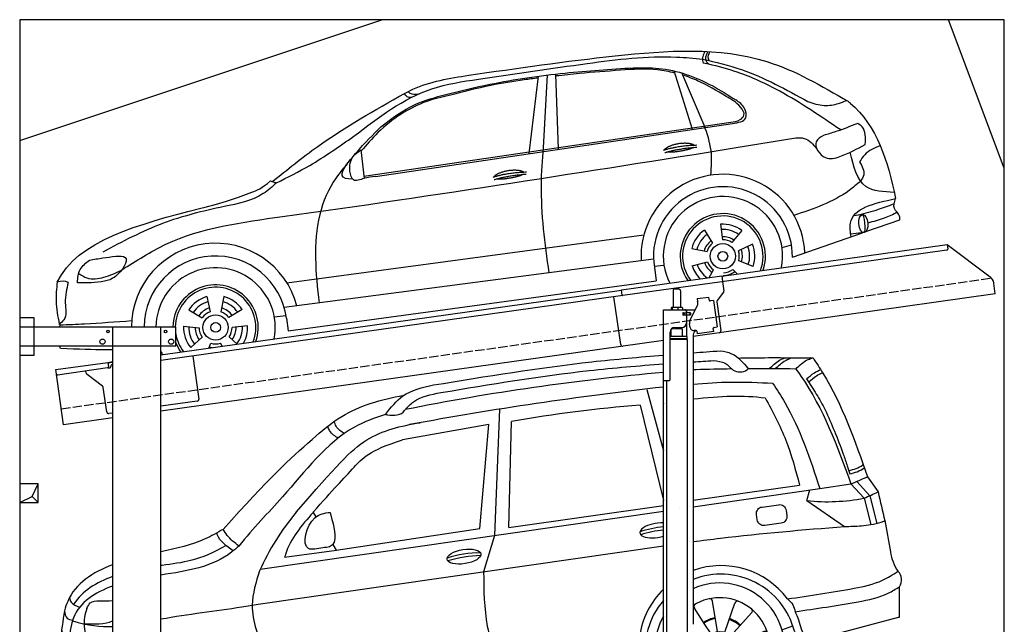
# Model space of a CAD drawing. Extents: x 199 to 6000, y -475 to 5400.
# Tile 3 of 3: x 199 to 5500, y 2144 to 5400. Entities that reach past the tile are written whole.
import ezdxf

# ---------------------------------------------------------------- set-up
doc = ezdxf.new("R2010")
doc.units = 0
doc.header["$LTSCALE"] = 10
doc.header["$MEASUREMENT"] = 0
doc.linetypes.add('GEN3', pattern=[6.25, 5, -1.25])
doc.layers.get('0').update_dxf_attribs({"linetype": 'CONTINUOUS'})
for name, color, linetype in [('3', 6, 'GEN3'), ('BREAKTHROUGH', 1, 'CONTINUOUS'), ('CAR', 1, 'CONTINUOUS'), ('SICHTBARE_KANTEN_DIN_', 7, 'CONTINUOUS')]:
    doc.layers.add(name, color=color, linetype=linetype)
doc.layers.add('AM_0', color=7, linetype='CONTINUOUS', lineweight=30)

# ---------------------------------------------------------------- blocks, each defined once
blk = doc.blocks.new('Car_K')
at = {"layer": 'CAR'}
for p, q in [((6164.8, 2977.2), (6066.2, 3291.5)), ((6251.6, 3328.5), (6222.3, 3334.3)), ((5285.1, 2846.6), (5334.8, 3263.8)), ((5361.4, 2878), (5383.3, 3270)), ((5442.5, 2870), (5429.2, 3275.3)), ((6227.4, 2999.5), (6106, 3280.8)), ((4395.3, 2725.6), (6371, 3016)), ((4457.7, 2723.8), (6379.4, 3009)), ((6400, 2878.8), (6721.1, 2932)), ((4379.1, 2866.5), (4396.7, 2713.3)), ((7078, 2518.3), (7033.7, 2512.4)), ((6314.8, 2466), (6325.8, 2382.9)), ((7097.5, 2427), (7280.2, 2490.6)), ((3981.4, 2150.9), (5902.5, 2408.8)), ((6228, 2434.9), (6272.4, 2363.7)), ((6430.7, 2432.2), (6376.7, 2368)), ((6702.2, 2289.4), (7078.6, 2420.4)), ((7088.7, 2421.6), (7015.7, 2413.2)), ((6160, 2335.1), (6242.5, 2319.9)), ((6487.1, 2359.3), (6411.4, 2323.1)), ((6646.2, 2340.6), (6697.1, 2356)), ((5954.6, 2278.4), (3966.6, 2017.9)), ((5958.2, 2240.3), (6010.5, 2246.7)), ((5959, 2235.1), (5969.5, 2160.9)), ((6162.8, 2243), (6244.2, 2263.2)), ((6490.7, 2238.6), (6413, 2270.1)), ((6253.6, 2178.8), (6276.6, 2221.2)), ((6404.1, 2198.9), (6381, 2223.2)), ((3987.9, 1892.3), (5969.5, 2160.9)), ((3549.7, 2076.4), (3568.1, 1994.6)), ((3641.8, 2077.1), (3624.8, 1995)), ((3452.6, 2004.6), (3525.4, 1963)), ((3740.1, 2007), (3667.9, 1964.2)), ((3913.1, 1968.5), (3976.3, 1975.6)), ((3978.5, 1961.3), (3987.9, 1892.3)), ((3424.8, 1916.8), (3508.3, 1908.9)), ((3769.3, 1919.6), (3685.9, 1910.4)), ((3463.1, 1802.2), (3525.1, 1858.6)), ((3714.2, 1820.9), (3669.9, 1859.8)), ((3559.9, 1799.2), (3571.3, 1825.7)), ((3631.9, 1809.3), (3624.3, 1826.1))]:
    blk.add_line(p, q, dxfattribs=at)
for centre, radius in [((6327.5, 2294.1), 67.9), ((6327.5, 2294.1), 26.2), ((3597.1, 1910.6), 67.9), ((3597.1, 1910.6), 26.2)]:
    blk.add_circle(centre, radius, dxfattribs=at)
for centre, radius, start, end in [((6328.2, 2294.5), 440.8, 2.3474, 183.225), ((6328.2, 2294.5), 373.9, 359.2176, 189.1412), ((6328.2, 2294.5), 321.3, 348.8956, 206.9157), ((6327.5, 2294.1), 229.5, 340.8187, 214.9011), ((6327.5, 2294.1), 216.8, 339.0715, 216.627), ((6327.5, 2294.1), 172.4, 53.2193, 94.2205), ((6327.5, 2294.1), 144.5, 53.86, 93.5798), ((6327.5, 2294.1), 172.4, 125.2193, 166.2205), ((6327.5, 2294.1), 144.5, 125.86, 165.5798), ((6328.2, 2294.5), 104.9, 55.5455, 92.5344), ((3597.1, 1910.6), 453.2, 14.86, 179.5503), ((6328.2, 2294.5), 104.9, 127.8414, 164.3757), ((6327.5, 2294.1), 88.8, 128.352, 163.0878), ((6327.5, 2294.1), 88.8, 56.352, 91.0878), ((6327.5, 2294.1), 144.5, 341.86, 21.5798), ((6327.5, 2294.1), 172.4, 341.2193, 22.2205), ((3597.1, 1910.6), 384.7, 7.5734, 179.4702), ((6327.5, 2294.1), 88.8, 344.352, 19.0878), ((6328.2, 2294.5), 104.9, 342.9932, 20.0652), ((3597.1, 1910.6), 321.3, 348.8956, 179.3656), ((6327.5, 2294.1), 172.4, 197.2193, 225.0433), ((6327.5, 2294.1), 144.5, 197.86, 233.9391), ((6328.2, 2294.5), 104.9, 199.4717, 235.8081), ((6327.5, 2294.1), 88.8, 200.352, 235.0878), ((6328.2, 2294.5), 104.9, 270.9476, 307.6161), ((6327.5, 2294.1), 88.8, 272.352, 307.0878), ((3597.1, 1910.6), 229.5, 340.7371, 179.1121), ((3597.1, 1910.6), 216.8, 338.9836, 179.0598), ((3597.1, 1910.6), 172.4, 105.9643, 146.9655), ((3597.1, 1910.6), 172.4, 33.9643, 74.9655), ((3597.1, 1910.6), 144.5, 106.605, 146.3248), ((3597.1, 1910.6), 110.3, 107.8341, 145.0957), ((3597.1, 1910.6), 110.3, 35.8341, 73.0957), ((3597.1, 1910.6), 144.5, 34.605, 74.3248), ((3597.1, 1910.6), 88.8, 109.097, 143.8328), ((3597.1, 1910.6), 88.8, 37.097, 71.8328), ((3597.1, 1910.6), 172.4, 177.9643, 218.9655), ((3597.1, 1910.6), 144.5, 178.605, 218.3248), ((3597.1, 1910.6), 110.3, 179.8341, 217.0957), ((3597.1, 1910.6), 88.8, 181.097, 215.8328), ((3597.1, 1910.6), 88.8, 325.097, 359.8328), ((3597.1, 1910.6), 110.3, 323.8341, 1.0957), ((3597.1, 1910.6), 144.5, 322.605, 2.3248), ((3597.1, 1910.6), 172.4, 330.4173, 2.9655), ((3597.1, 1910.6), 216.8, 189.363, 217.0164), ((3597.1, 1910.6), 229.5, 201.2851, 215.2629), ((3597.1, 1910.6), 110.3, 251.8341, 260.346), ((3597.1, 1910.6), 88.8, 253.097, 287.8328), ((3597.1, 1910.6), 321.3, 203.8286, 207.1044)]:
    blk.add_arc(centre, radius, start, end, dxfattribs=at)
blk.add_ellipse((7083.4, 2469.9), major_axis=(3.9, -48.6), ratio=0.501954, dxfattribs=at)
blk.add_ellipse((7084.2, 2470), major_axis=(-3.9, 48.6), ratio=0.168571, start_param=3.202195, end_param=6.343787, dxfattribs=at)
for points in [[(4960.4, 3268.4), (5748.6, 3373.1), (6565.3, 3342.1), (7001.7, 3128.2)], [(6230.2, 3397), (6220.1, 3369.6), (6220, 3341.4), (6222.3, 3334.3)], [(6251.6, 3328.5), (6239.3, 3342.7), (6246.3, 3396.3)], [(6253.7, 3347.2), (6250, 3358.3), (6257.6, 3395.6)], [(5597.3, 3332.3), (6078.6, 3366.7), (6218.7, 3355.4)], [(6218.7, 3355.4), (6427.9, 3299.1), (6784.9, 3126.8)], [(4341, 2940.3), (4761.1, 3195.4), (5012, 3247.5), (5597.3, 3332.3)], [(4486.6, 2990.7), (4671.5, 3111.4), (4835.8, 3164.4), (5073.4, 3220), (5478.3, 3280.6), (5845.3, 3309)], [(5845.3, 3309), (5982.2, 3305.7), (6269.6, 3212.6), (6397.2, 3136)], [(6962, 2973.9), (6633.8, 3182.4), (6405.1, 3285), (6251.6, 3328.5)], [(4613.5, 3170.2), (4659.2, 3193.1), (4960.4, 3268.4)], [(6345.3, 3154.6), (6191.3, 3239.2), (6110.4, 3270.6)], [(4687.2, 3166.4), (4645.3, 3170.5), (4633.1, 3180.6)], [(3903, 2696.1), (4146.8, 2885.1), (4613.5, 3170.2)], [(4854.3, 3160.3), (4734.7, 3127.8), (4595.7, 3058.9), (4471, 2959.6), (4379.8, 2860.3)], [(4649.4, 3148.3), (4628.6, 3152.5), (4613.5, 3170.2)], [(6371, 3016), (6420.7, 3029.8), (6441.3, 3053.6), (6422.8, 3097.2), (6345.3, 3154.6)], [(6379.4, 3009), (6451.1, 3039.9), (6444.6, 3089.6), (6397.2, 3136)], [(6784.9, 3126.8), (6873.8, 3106.1), (6950.3, 3116.8), (6993.7, 3132.9)], [(6263.4, 2730.5), (6264.4, 2862.7), (6227.4, 2999.5)], [(7053.5, 3009.3), (6936.2, 2964.9), (6870, 2944.7)], [(7094.4, 2896), (7077.3, 2990.2), (7053.5, 3009.3)], [(3925.1, 2689.5), (4103.6, 2783.3), (4341, 2940.3)], [(6721.1, 2932), (6765.7, 2928.9), (6833.7, 2872.3)], [(6870, 2944.7), (6830, 2910), (6879.5, 2825), (6957.9, 2831.2), (7094.4, 2896)], [(3091.3, 2219.7), (3330.1, 2358.5), (3957.2, 2507.7), (6400, 2878.8)], [(4396.7, 2713.3), (4339.5, 2705.2), (4320.6, 2752), (4338.5, 2831.7), (4379.1, 2866.5)], [(5392.7, 2204.8), (5351.1, 2680.1), (5361.4, 2878)], [(7175.1, 2889.2), (7091.1, 2840.4), (7063.5, 2801.9)], [(7250.4, 2638), (7097.9, 2669.8), (7013, 2854.2)], [(4306.1, 2792.5), (4245.7, 2716.3), (4157.7, 2518), (4154, 2042.4)], [(7063.5, 2801.9), (7085.8, 2732.2), (7069, 2698.4)], [(3925.1, 2689.5), (3854, 2631.3), (3642.8, 2561.4), (3311.2, 2469.9), (2990.2, 2316.7)], [(3893.1, 2699.9), (3907.7, 2694.5), (3925.3, 2689.7)], [(7069, 2698.4), (7007.1, 2647.9), (6710.3, 2514.2)], [(7017.6, 2399.2), (7014, 2471.3), (7257.5, 2604.7)], [(7280.2, 2490.6), (7279, 2509.8), (7251.6, 2551.6), (7257.5, 2604.7)], [(7249.7, 2576.3), (7163.8, 2545.1), (7058.5, 2515.7)], [(7266.4, 2530.5), (7196.9, 2498.6), (7107.7, 2472.8)], [(3059.7, 2295), (3110.1, 2287.6), (3057.8, 2185.2), (2999, 2159), (2853.2, 2151.3)], [(2919.1, 2273.7), (2990.6, 2284.7), (3059.7, 2295)], [(2853.2, 2151.3), (2868.7, 2223.2), (2919.1, 2273.7)], [(2860.2, 2201.5), (2904.9, 2177.1), (2995.7, 2180.6), (3091.3, 2219.7)], [(2744.5, 2154.1), (2738.6, 2052.2), (2755.6, 1929)], [(2803.8, 2152.6), (2788.3, 2043.9), (2781, 1951.5), (2755.6, 1929)], [(3145.3, 1945.7), (2891.3, 1928.7), (2761, 1922.3)]]:
    blk.add_spline(points, degree=3, dxfattribs=at)
for points, degree, knots in [([(6069.6, 3280.7), (6038.8, 3288), (5942.4, 3308.2), (5768.6, 3294.5), (5586.9, 3281.8), (5471.6, 3269.2), (5429.6, 3264.6)], 3, [41.799079, 41.799079, 41.799079, 41.799079, 136.523198, 337.310325, 558.263041, 685.022454, 685.022454, 685.022454, 685.022454]), ([(5333.6, 3253.4), (5308.7, 3250.3), (5223.6, 3239.4), (5062.6, 3213.6), (4929, 3179.4), (4854.3, 3160.3)], 3, [96.627312, 96.627312, 96.627312, 96.627312, 171.985535, 353.964722, 585.294651, 585.294651, 585.294651, 585.294651]), ([(7001.7, 3128.2), (7005.6, 3125), (7157.9, 3000.5), (7215.5, 2805.5), (7257.5, 2604.7)], 3, [0, 0, 0, 0, 15.036615, 589.271901, 589.271901, 589.271901, 589.271901]), ([(4334.6, 2709.5), (4303.1, 2709), (4246, 2721.6), (4373.6, 2878.3), (4444.9, 2949.2), (4486.6, 2990.7)], 3, [93.12531, 93.12531, 93.12531, 93.12531, 180.032421, 319.648401, 516.477642, 516.477642, 516.477642, 516.477642]), ([(6014.1, 2867), (6017.5, 2875.2), (6041.7, 2892.6), (6095.5, 2909.5), (6142.4, 2906.4), (6167.5, 2897.5), (6172.8, 2892.9), (6173, 2892.7)], 5, [0.0314681, 0.0314681, 0.0314681, 0.0314681, 0.0314681, 0.0314681, 0.300106, 0.500106, 0.5095952, 0.5095952, 0.5095952, 0.5095952, 0.5095952, 0.5095952]), ([(6169.7, 2880.1), (6166.3, 2877.9), (6149.5, 2869.6), (6116.3, 2861), (6070, 2853.2), (6038.6, 2852.3), (6025.3, 2854.9)], 5, [0.6133618, 0.6133618, 0.6133618, 0.6133618, 0.6133618, 0.6133618, 0.700106, 0.9252293, 0.9252293, 0.9252293, 0.9252293, 0.9252293, 0.9252293]), ([(5096.6, 2721.7), (5100.1, 2730), (5124.3, 2747.3), (5178.1, 2764.2), (5225, 2761.1), (5250, 2752.2), (5255.3, 2747.7), (5255.6, 2747.5)], 5, [0.0314681, 0.0314681, 0.0314681, 0.0314681, 0.0314681, 0.0314681, 0.300106, 0.500106, 0.5095952, 0.5095952, 0.5095952, 0.5095952, 0.5095952, 0.5095952]), ([(5252.3, 2734.9), (5248.8, 2732.7), (5232.1, 2724.4), (5198.9, 2715.8), (5152.6, 2708), (5121.2, 2707.1), (5107.9, 2709.7)], 5, [0.6133618, 0.6133618, 0.6133618, 0.6133618, 0.6133618, 0.6133618, 0.700106, 0.9252293, 0.9252293, 0.9252293, 0.9252293, 0.9252293, 0.9252293]), ([(3518, 2553.7), (3639.3, 2581.7), (3745, 2618.4), (3845.3, 2659.5), (3893, 2699.8)], 3, [0, 0, 0, 0, 247.321337, 334.292188, 334.292188, 334.292188, 334.292188]), ([(3043.2, 1790.9), (3031.6, 1790.6), (2945.8, 1788.9), (2860.9, 1793.2), (2762.4, 1796.9)], 3, [250.354392, 250.354392, 250.354392, 250.354392, 285.458466, 509.835857, 509.835857, 509.835857, 509.835857])]:
    blk.add_open_spline(points, degree=degree, knots=knots, dxfattribs=at)
for points, degree in [([(6008.1, 2865), (6081.4, 2889.7), (6187.9, 2893.3)], 2), ([(6014.6, 2851.8), (6086.7, 2874), (6187, 2881.6)], 2), ([(4457.7, 2723.8), (4436.9, 2720.6), (4416.2, 2717.4), (4396.5, 2714.9)], 3), ([(5090.7, 2719.8), (5164, 2744.5), (5270.4, 2748.1)], 2), ([(5097.2, 2706.5), (5169.3, 2728.8), (5269.6, 2736.4)], 2), ([(2744.5, 2154.1), (2850, 2378.9), (3184, 2466.3), (3518, 2553.7)], 3), ([(2803.8, 2152.6), (2787.9, 2162.9), (2767.7, 2161.4), (2744.5, 2154.1)], 3), ([(2761, 1922.3), (2759.2, 1924.6), (2757.3, 1926.8), (2755.6, 1929)], 3), ([(2757.6, 1914.2), (2758.7, 1916.9), (2759.9, 1919.6), (2761, 1922.3)], 3), ([(2762.4, 1796.9), (2760.8, 1801), (2759.2, 1805.1), (2757.7, 1809.2)], 3)]:
    blk.add_open_spline(points, degree=degree, dxfattribs=at)
blk = doc.blocks.new('Car200VanEG')
at = {"layer": 'CAR'}
for p, q in [((29554, 5533), (29644.2, 5203.4)), ((29642.4, 5463.9), (29644.2, 5457.7)), ((29518.3, 5448.3), (29644.2, 4935.9)), ((28811.4, 4789.7), (28827.1, 5360.5)), ((30684.3, 5037.8), (30754.4, 4960.9)), ((30742, 5062.9), (30799.4, 4981.1)), ((29804.2, 4937), (30377.2, 5017.9)), ((29804.2, 4901.5), (30486.3, 4999.8)), ((30416.3, 4934.3), (30432.2, 4992.1)), ((30486.3, 4999.8), (30653.3, 5024.4)), ((30653.3, 5024.4), (30724.5, 4947.4)), ((30416.3, 4934.3), (30618.8, 4795.7)), ((30724.5, 4947.4), (30760.1, 4806.3)), ((30754.4, 4960.9), (30792.2, 4811.8)), ((27473.8, 4565.4), (29644.2, 4878.4)), ((28811.4, 4789.7), (29644.2, 4908.5)), ((29729.7, 4890.7), (29729.7, 4890.7)), ((30835.2, 4826.9), (30866.4, 4658.6)), ((28734.5, 4747.2), (28676.2, 4551.8)), ((27462.7, 4376.3), (29644.2, 4691.5)), ((27605.2, 4629.3), (27883.5, 4667.2)), ((30914.1, 4306.6), (30915.2, 4471)), ((29867.5, 4267.5), (29810.6, 4355.7)), ((29934.4, 4229.2), (29908.9, 4393.2)), ((29975.5, 4225.7), (30028.3, 4383)), ((30006.6, 4207.3), (30118.9, 4329.5)), ((30914.1, 4306.6), (30450.1, 4183.1)), ((30912.4, 4305.1), (30903.2, 4303.7)), ((29900.6, 4216.4), (29867.5, 4267.5)), ((30281.7, 4238.9), (30340.1, 4259.4)), ((30414.3, 4179), (30387.3, 4242.5)), ((27627.7, 3941.8), (29515.6, 4203.1)), ((29872.3, 4186.4), (29818.3, 4217.2)), ((30029.5, 4173), (30185.4, 4229.8)), ((29861.3, 4152), (29827.2, 4155.4)), ((30034.6, 4137.2), (30200.1, 4125.7)), ((27652, 3860), (29511.9, 4116.2)), ((29545.2, 4112.3), (29600.8, 4119.5)), ((29887.1, 4081), (29804.2, 3996)), ((29867, 4111.1), (29809.8, 4088.4)), ((30022, 4098), (30128.9, 4032.6)), ((29528.2, 4006.8), (29519, 4057.8)), ((29922.6, 4060.1), (29905, 4002.2)), ((29958.6, 4057), (29964.6, 4009.5)), ((29997.1, 4071.7), (30033.3, 4019.2)), ((26432.8, 4023.8), (26384.6, 4016.7)), ((27160.1, 3887), (27103.2, 3975.2)), ((27227, 3848.7), (27201.4, 4012.7)), ((27268.1, 3845.2), (27320.9, 4002.5)), ((27732.4, 3771), (29487.4, 3987.6)), ((28751.2, 4011.6), (28791.1, 3909)), ((27299.2, 3826.8), (27411.4, 3949)), ((27164.8, 3805.9), (27020.8, 3888.1)), ((27193.2, 3835.9), (27160.1, 3887)), ((27570.2, 3870), (27619.1, 3877.4)), ((27322.1, 3792.5), (27478, 3849.3)), ((27153.8, 3771.5), (27019.4, 3784.9)), ((27159.6, 3730.6), (27005, 3669.1)), ((27314.6, 3717.5), (27421.5, 3652.1)), ((27327.1, 3756.7), (27492.6, 3745.2)), ((27179.7, 3700.5), (27086.5, 3605.1)), ((27215.2, 3679.6), (27197.3, 3620.6)), ((27251.2, 3676.5), (27257.1, 3629)), ((27289.7, 3691.2), (27325.9, 3638.7))]:
    blk.add_line(p, q, dxfattribs=at)
for points in [[(28761.3, 5427.7), (28734.5, 4747.2)], [(27863.9, 4698.5), (27882.5, 4667.3), (28655.6, 4784.3), (28704.2, 5343.7), (28238.8, 5261.3)], [(27758.3, 4871.4), (27772.9, 4847.7)]]:
    blk.add_lwpolyline(points, dxfattribs=at)
blk.add_lwpolyline([(30175.4, 4900.1), (30264.2, 4912.6, -0.414214), (30304.9, 4882), (30308.9, 4853.6, -0.414214), (30278.2, 4812.9), (30189.4, 4800.5, -0.414214), (30148.7, 4831.1), (30144.7, 4859.5, -0.414214)], format="xyb", close=True, dxfattribs=at)
for centre, radius in [((29947.8, 4143.3), 87), ((29958.8, 4205.5), 5.16), ((29892, 4173), 5.16), ((29950, 4142.8), 39.2), ((30010.4, 4152.1), 5.16), ((29902.3, 4099.4), 5.16), ((29975.5, 4086.5), 5.16), ((27240.4, 3762.8), 87), ((27251.4, 3825), 5.16), ((27184.6, 3792.5), 5.16), ((27240.4, 3762.8), 39.2), ((27303, 3771.6), 5.16), ((27194.9, 3718.9), 5.16), ((27268.1, 3706), 5.16)]:
    blk.add_circle(centre, radius, dxfattribs=at)
for centre, radius, start, end in [((30794.8, -7277.3), 12953.5, 95.09603, 101.31232), ((30794.8, -7277.3), 12953.5, 94.31828, 94.38589), ((30077, -2253.4), 7897, 90.47095, 91.86937), ((30165.6, -5629.4), 11274.2, 89.02739, 90.33277), ((31764.9, -13496.1), 19159.9, 96.35477, 100.48979), ((30034.9, -1376.9), 6844.8, 94.32835, 100.16386), ((30525.1, 6009.8), 1081, 264.2206, 280.6302), ((29681.6, 4299.2), 494.8, 94.3341, 109.3655), ((29716.1, 4107.9), 671.8, 96.1511, 106.818), ((28643.6, 4157.9), 494.8, 88.0835, 109.3655), ((28678.2, 3966.6), 671.8, 91.4914, 106.818), ((31109, 4691.5), 244.8, 187.7196, 214.111), ((29955.2, 4140.6), 444, 36.5858, 109.8823), ((29953.4, 4130.2), 408.4, 14.4326, 111.4326), ((30861.8, 4507.4), 64.6, 325.6774, 46.4713), ((29955.2, 4140.6), 444, 134.4658, 171.9154), ((29947.8, 4143.3), 347.8, 345.1978, 114.3921), ((29947.8, 4143.3), 268.3, 337.8454, 122.3639), ((29894, 4390.8), 15, 8.8571, 102.2519), ((29953.4, 4130.2), 408.4, 139.2202, 189.6303), ((29823.2, 4363.9), 15, 119.4624, 212.8571), ((30042.6, 4378.2), 15, 68.0338, 161.4286), ((30107.8, 4339.7), 15, 317.4286, 50.8233), ((29947.8, 4143.3), 347.8, 150.8132, 209.1868), ((29950, 4142.8), 163.4, 99.6165, 123.423), ((29950, 4142.8), 158.4, 99.6165, 123.423), ((29950, 4142.8), 158.4, 48.1476, 72.2472), ((29950, 4142.8), 163.4, 48.1476, 72.2472), ((29955.2, 4140.6), 444, 13.2603, 26.093), ((27239.8, 3777.4), 421.3, 22.9636, 135.4753), ((29950, 4142.8), 158.4, 356.1373, 20.4549), ((29950, 4142.8), 163.4, 356.1373, 20.4549), ((30190.5, 4215.7), 15, 16.6053, 110), ((30423.9, 4258), 79.4, 199.1427, 289.2887), ((27241.3, 3759.3), 396, 11.2769, 139.6616), ((30201.1, 4140.6), 15, 266, 359.3947), ((27240.4, 3762.8), 347.8, 345.1978, 149.9164), ((29955.2, 4140.6), 444, 183.1516, 190.7592), ((29950, 4142.8), 163.4, 201.2391, 201.2536), ((27240.4, 3762.8), 268.3, 337.8454, 160.9349), ((29479.2, 4058.8), 71.6, 276.5752, 2.5205), ((29950, 4142.8), 163.4, 207.3918, 225.0075), ((29950, 4142.8), 158.4, 204.9156, 225.0075), ((29950, 4142.8), 158.4, 310.2523, 328.3201), ((29950, 4142.8), 163.4, 312.9326, 328.3201), ((27115.8, 3983.4), 15, 119.4624, 212.8571), ((27186.6, 4010.3), 15, 8.8571, 102.2519), ((27335.1, 3997.7), 15, 68.0338, 161.4286), ((27242.6, 3762.3), 163.4, 99.6165, 123.423), ((27400.4, 3959.2), 15, 317.4286, 50.8233), ((27013.3, 3875.1), 15, 60.2857, 153.6805), ((27242.6, 3762.3), 158.4, 99.6165, 123.423), ((27242.6, 3762.3), 158.4, 48.1476, 72.2472), ((27242.6, 3762.3), 163.4, 48.1476, 72.2472), ((27242.6, 3762.3), 163.4, 150.5135, 174.1727), ((27242.6, 3762.3), 158.4, 150.5135, 174.1727), ((27242.6, 3762.3), 158.4, 356.1373, 20.4549), ((27242.6, 3762.3), 163.4, 356.1373, 20.4549), ((27483.1, 3835.2), 15, 16.6053, 110), ((27712.3, 3852.6), 84, 190.8184, 283.84), ((21558.7, 1884.8), 6405.5, 17.15784, 17.96084), ((27240.4, 3762.8), 268.3, 183.709, 204.9178), ((27493.7, 3760.1), 15, 266, 359.3947), ((27011, 3655.3), 15, 110.1125, 208.5005), ((27242.6, 3762.3), 163.4, 201.2391, 225.0075), ((27242.6, 3762.3), 158.4, 201.2391, 225.0075), ((27242.6, 3762.3), 158.4, 310.2523, 328.3201), ((27242.6, 3762.3), 163.4, 312.9326, 328.3201), ((27240.4, 3762.8), 268.3, 204.9178, 218.1546), ((27240.4, 3762.8), 347.8, 210.0836, 210.8022)]:
    blk.add_arc(centre, radius, start, end, dxfattribs=at)
for centre, major_axis, ratio, start_param, end_param in [((29608.6, 4774.3), (91.2, 14.3), 0.413356, 1.106013, 5.047764), ((26616.5, 3737.6), (-1, 44.1), 0.466142, 5.236347, 6.256771), ((26616.5, 3737.6), (-0.1, -50.8), 0.500238, 2.161796, 2.736969), ((26616.5, 3737.6), (-0.1, -50.8), 0.500238, 4.558414, 4.755891), ((26616.5, 3737.6), (-1, 44.1), 0.466142, 7.66479, 7.89262), ((26616.5, 3737.6), (-1, 44.1), 0.466142, 4.653289, 4.881118), ((26616.5, 3737.6), (-0.1, -50.8), 0.500238, 1.529499, 1.726976)]:
    blk.add_ellipse(centre, major_axis=major_axis, ratio=ratio, start_param=start_param, end_param=end_param, dxfattribs=at)
blk.add_ellipse((28570.6, 4633), major_axis=(91.2, 14.3), ratio=0.413356, dxfattribs=at)
at = {"layer": 'CAR', "extrusion": (0, 0, -1)}
for major_axis, ratio, start_param, end_param in [((-0.1, 50.8), 0.500238, 1.529499, 4.755891), ((-1, -44.1), 0.466142, 4.653289, 7.89262)]:
    blk.add_ellipse((26616.5, 3733.3), major_axis=major_axis, ratio=ratio, start_param=start_param, end_param=end_param, dxfattribs=at)
at = {"layer": 'CAR'}
for points in [[(29804.2, 5730.6), (29852.4, 5734.2), (29900.6, 5737.6), (29948.8, 5741.1)], [(29804.2, 5681.6), (29840.4, 5684), (29876.6, 5686.4), (29912.8, 5688.8)], [(29642.4, 5463.9), (29643, 5464), (29643.6, 5464), (29644.2, 5464.1)], [(29804.2, 5482.3), (29953.2, 5497.9), (30074, 5504.2), (30192.2, 5487.5)], [(26679.4, 4525.7), (26591.5, 4493.9), (26515.7, 4447.6), (26469.5, 4376.9)], [(26607.7, 4394.9), (26631.5, 4394.1), (26655.5, 4395), (26679.4, 4396.7)], [(26464, 4287), (26545.2, 4261.3), (26615.5, 4254.6), (26679.4, 4257)], [(26525.9, 4270.5), (26581.5, 4269.9), (26637.1, 4269.3), (26679.4, 4286.5)], [(26532.6, 4207), (26579.9, 4196.5), (26629.7, 4198.3), (26679.4, 4200.2)], [(26647.5, 3824.3), (26652.2, 3824.7), (26656.8, 3825.1), (26661.4, 3825.5)]]:
    blk.add_open_spline(points, degree=3, dxfattribs=at)
for points in [[(29948.8, 5741.1), (30011.4, 5725.8), (30100.5, 5644.1)], [(29912.8, 5688.8), (29976.8, 5673.9), (30012.1, 5643.4)], [(30214.4, 5644.8), (30269.8, 5690), (30298.7, 5703.6)], [(30247.1, 5644.7), (30302.5, 5689.9), (30331.4, 5703.5)], [(30357, 5643.1), (30423.3, 5694.6), (30449.3, 5703.1)], [(30449.3, 5703.1), (30502.3, 5621.1), (30742, 5062.9)], [(30012.1, 5643.4), (30019.5, 5637.8), (30093.4, 5638.3), (30100.5, 5644.1)], [(30357, 5643.1), (30384.2, 5604.9), (30653.3, 5024.4)], [(30414.3, 5589.5), (30456.7, 5622.8), (30490.1, 5640.2)], [(30425.7, 5573.3), (30468.1, 5606.6), (30500.3, 5623.3)], [(30233.1, 5565.9), (30297.3, 5463), (30486, 4999.8)], [(30414.3, 5589.5), (30467, 5508.4), (30514.4, 5422.6), (30564.2, 5309.1), (30612.4, 5185.3), (30633.7, 5121.6), (30648.1, 5078.4)], [(28148.5, 5398.8), (28241.4, 5498), (28406.6, 5557.4)], [(28253.8, 5424.6), (28299.5, 5466.8), (28445.9, 5516.4)], [(30192.2, 5487.5), (30303, 5260), (30377.2, 5017.9)], [(28148.5, 5398.8), (28158.4, 5396.7), (28251.2, 5420), (28253.8, 5424.6)], [(30642.2, 5096.1), (30716.7, 5126.4), (30719.2, 5128.3)], [(30648.1, 5078.4), (30723, 5108.8), (30725.3, 5110.5)], [(30653.3, 5024.4), (30742, 5062.9)], [(30724.5, 4947.4), (30799.4, 4981.1)], [(30799.4, 4981.1), (30835.2, 4826.9)], [(27667.4, 4872.6), (27556.9, 4719.5), (27469.8, 4557)], [(27757.9, 4870.6), (27609.6, 4644.4), (27605.2, 4629.3)], [(27849.6, 4871.2), (27767.3, 4842.4), (27733.9, 4676.3), (27810.6, 4680), (27846.5, 4686.3), (27849.6, 4871.2)], [(30760.1, 4806.3), (30816.7, 4818.6), (30835.2, 4826.9)], [(27358.6, 4689.9), (27296.1, 4747.3), (27274.3, 4779.9)], [(30618.8, 4795.7), (30710, 4799.5), (30760.1, 4806.3)], [(27328.7, 4664.5), (27242.6, 4752.1), (27239.9, 4760.1)], [(27469.8, 4557), (27430.9, 4372.3), (27499.6, 4109.1)], [(28676.2, 4551.8), (28695.8, 4258.7), (28737, 4095.3)], [(26446.4, 4411.1), (26456, 4388), (26500.6, 4360.8)], [(30311.6, 4405.3), (30340.5, 4373.3), (30353.9, 4335.9)], [(26540.7, 4353.5), (26559.2, 4383.9), (26607.7, 4394.9)], [(26420, 4341.8), (26434.6, 4301.5), (26463.6, 4290.7)], [(26457.3, 4268.1), (26445.6, 4201), (26433.8, 4093.1), (26432.8, 4023.8)], [(29515.6, 4203.1), (29509.8, 4158.7), (29511.9, 4116.2)], [(28737, 4095.3), (28739.2, 4052.2), (28751.2, 4011.6)], [(27627.7, 3941.8), (27635.2, 3901.2), (27652, 3860)]]:
    blk.add_spline(points, degree=3, dxfattribs=at)
for points, knots in [([(28406.6, 5557.4), (28690.2, 5603.6), (29101.1, 5670.6), (29515.5, 5707.9), (29644.2, 5718.3)], [0, 0, 0, 0, 861.375884, 1248.40783, 1248.40783, 1248.40783, 1248.40783]), ([(30047.7, 5702.2), (30065.5, 5702.6), (30199.3, 5705.4), (30333.2, 5704.2), (30449.3, 5703.1)], [1638.483085, 1638.483085, 1638.483085, 1638.483085, 1691.659952, 2040.088599, 2040.088599, 2040.088599, 2040.088599]), ([(28445.9, 5516.4), (28711.8, 5560.9), (29109.4, 5627.4), (29510.9, 5660.9), (29644.2, 5670.6)], [0, 0, 0, 0, 807.968467, 1208.698411, 1208.698411, 1208.698411, 1208.698411]), ([(29804.2, 5561.7), (29872.2, 5567.4), (30014.9, 5576.9), (30158, 5570.5), (30233, 5567.1)], [93.233169, 93.233169, 93.233169, 93.233169, 297.701416, 522.489382, 522.489382, 522.489382, 522.489382]), ([(27274.3, 4779.9), (27521.2, 5055.6), (27679.5, 5202), (27946.1, 5430.1), (28123.8, 5479.4), (28246.5, 5501.5)], [0, 0, 0, 0, 483.426824, 685.431456, 1036.760776, 1036.760776, 1036.760776, 1036.760776]), ([(28148.9, 5398.7), (28090.4, 5380.3), (27865.4, 5296.5), (27643.7, 4994.3), (27436.7, 4788), (27358.6, 4689.9)], [96.913533, 96.913533, 96.913533, 96.913533, 278.898782, 817.834272, 1161.503968, 1161.503968, 1161.503968, 1161.503968]), ([(27667.4, 4872.6), (27883.3, 5119.3), (28024.9, 5286.2), (28231.1, 5337.6), (28334.8, 5354.1)], [0, 0, 0, 0, 330.131982, 635.722273, 635.722273, 635.722273, 635.722273]), ([(27927, 5296), (27909.9, 5305.5), (27884.2, 5322.7), (27875.1, 5352.1), (27872.3, 5360.9)], [14.298687, 14.298687, 14.298687, 14.298687, 77.601445, 104.69214, 104.69214, 104.69214, 104.69214]), ([(27893.1, 5271.3), (27877.3, 5280.1), (27850.5, 5297.3), (27840, 5326.9), (27837.3, 5334.5)], [10.674142, 10.674142, 10.674142, 10.674142, 77.601445, 103.277048, 103.277048, 103.277048, 103.277048]), ([(27758.7, 4872), (27864.2, 4993), (27963.9, 5094.6), (28061.1, 5206.6), (28238.8, 5261.3)], [51.837869, 51.837869, 51.837869, 51.837869, 326.184948, 523.253478, 523.253478, 523.253478, 523.253478]), ([(27274.3, 4779.9), (27242.3, 4761.6), (27137.2, 4701.5), (27023.7, 4677.2), (26939.4, 4659.3)], [0, 0, 0, 0, 109.747607, 360.213047, 360.213047, 360.213047, 360.213047]), ([(29804.2, 4713.6), (29853.1, 4720), (30123.8, 4754.8), (30395.9, 4777.3), (30618.8, 4795.7)], [97.14816, 97.14816, 97.14816, 97.14816, 245.101736, 915.976386, 915.976386, 915.976386, 915.976386]), ([(27289.5, 4693.3), (27151, 4609.4), (27048.9, 4600.4), (26941.5, 4585), (26939.4, 4584.7)], [225.459425, 225.459425, 225.459425, 225.459425, 551.768425, 558.278018, 558.278018, 558.278018, 558.278018]), ([(27358.6, 4689.9), (27346.2, 4679.1), (27230.3, 4577.5), (27082.5, 4556.4), (26939.4, 4533.4)], [0, 0, 0, 0, 49.283882, 459.230584, 459.230584, 459.230584, 459.230584]), ([(26679.4, 4589.3), (26572, 4548.3), (26462.9, 4478.4), (26425.3, 4358.9), (26420, 4341.8)], [609.768241, 609.768241, 609.768241, 609.768241, 928.569881, 981.873064, 981.873064, 981.873064, 981.873064]), ([(30311.6, 4405.3), (30430.9, 4422.4), (30602.4, 4447.4), (30807.2, 4490.2), (30879.1, 4536.7), (30906.3, 4554.2)], [25.337326, 25.337326, 25.337326, 25.337326, 388.316005, 547.049411, 643.535035, 643.535035, 643.535035, 643.535035]), ([(26679.4, 4474.3), (26584.1, 4440.3), (26491, 4381.6), (26460.9, 4280.2), (26457.3, 4268.1)], [702.344395, 702.344395, 702.344395, 702.344395, 979.246731, 1016.984444, 1016.984444, 1016.984444, 1016.984444]), ([(30353.9, 4335.9), (30463.2, 4353.4), (30635.5, 4376.7), (30826.2, 4416.3), (30895, 4458.6), (30915.2, 4471)], [44.865701, 44.865701, 44.865701, 44.865701, 389.425655, 559.402021, 630.252465, 630.252465, 630.252465, 630.252465]), ([(26540.7, 4353.5), (26534.8, 4337.8), (26520.6, 4290.4), (26527.8, 4240), (26532.7, 4206.3)], [46.535565, 46.535565, 46.535565, 46.535565, 96.394228, 196.057855, 196.057855, 196.057855, 196.057855]), ([(26939.4, 4297.6), (27088.9, 4324), (27258.2, 4343.2), (27433.5, 4371.6), (27462.7, 4376.3)], [474.347668, 474.347668, 474.347668, 474.347668, 917.169914, 1005.865648, 1005.865648, 1005.865648, 1005.865648]), ([(26420, 4341.8), (26402.5, 4230.8), (26384.9, 4105.9), (26382.6, 3953.5), (26382.7, 3929.8)], [0, 0, 0, 0, 337.666223, 399.864808, 399.864808, 399.864808, 399.864808]), ([(26404.2, 4240.6), (26407, 4227.3), (26413.3, 4205.3), (26435.3, 4199.6), (26445, 4197.4)], [6.485254, 6.485254, 6.485254, 6.485254, 43.428998, 71.206171, 71.206171, 71.206171, 71.206171]), ([(26393.3, 4145.9), (26396, 4134.3), (26403, 4114.3), (26424.3, 4109.1), (26434.5, 4106.9)], [10.614587, 10.614587, 10.614587, 10.614587, 43.428998, 72.577606, 72.577606, 72.577606, 72.577606]), ([(26386.3, 4057.3), (26388.9, 4048.3), (26396.7, 4031.2), (26416.8, 4026.9), (26432.8, 4023.8)], [17.07622, 17.07622, 17.07622, 17.07622, 43.428998, 74.410059, 74.410059, 74.410059, 74.410059]), ([(26383.5, 3850.4), (26379.2, 3862.9), (26371.2, 3889.3), (26378.9, 3916.1), (26383, 3930.2)], [6.65009, 6.65009, 6.65009, 6.65009, 45.105305, 88.226846, 88.226846, 88.226846, 88.226846]), ([(26383, 3930.2), (26386.4, 3929.3), (26479.6, 3902.7), (26576.2, 3901), (26670.4, 3908.2)], [0, 0, 0, 0, 10.584744, 290.561006, 290.561006, 290.561006, 290.561006]), ([(26425.7, 3745.4), (26427.3, 3742.1), (26428.9, 3738.7), (26430.6, 3735.4), (26430.6, 3735.4), (26430.6, 3735.4), (26430.6, 3735.4), (26445.7, 3705.3), (26460.8, 3675.2), (26475.9, 3645.1)], [93.491693, 93.491693, 93.491693, 93.491693, 103.802254, 103.802254, 103.802254, 103.805183, 103.805183, 103.805183, 198.143796, 198.143796, 198.143796, 198.143796]), ([(26475.9, 3645.1), (26497.6, 3640.2), (26519.2, 3635.3), (26540.9, 3630.4), (26540.9, 3630.4), (26540.9, 3630.4), (26540.9, 3630.4), (26573, 3623.2), (26610.7, 3625.9), (26649.4, 3630.4), (26649.4, 3630.4), (26649.4, 3630.4), (26649.4, 3630.4), (26659.4, 3631.6), (26669.4, 3632.8), (26679.4, 3633.9)], [198.143796, 198.143796, 198.143796, 198.143796, 270.477295, 270.477295, 270.477295, 270.483267, 270.483267, 270.483267, 377.868138, 377.868138, 377.868138, 377.869175, 377.869175, 377.869175, 405.678835, 405.678835, 405.678835, 405.678835])]:
    blk.add_open_spline(points, degree=3, knots=knots, dxfattribs=at)

msp = doc.modelspace()

# ---------------------------------------------------------------- linework, layer by layer
for p, q in [((199.5, 4750), (2149.5, 5400)), ((5499.5, 4600), (5199.5, 5400)), ((3978.5, 4019.4), (5191.6, 4189.9)), ((5191.6, 4189.9), (5195.1, 4165.1)), ((5191.6, 4189.9), (5423.5, 4015.1)), ((5190.8, 4159.5), (3979.7, 3989.3)), ((3438.7, 3944.5), (3978.4, 4020.4)), ((3979.7, 3989.3), (3446, 3914.3)), ((3978.4, 4020.4), (3982.7, 3989.7)), ((3982.7, 3989.7), (3989.8, 3939.3)), ((5451.2, 3923.4), (5443, 3982.1)), ((960, 3595.2), (3438.8, 3943.6)), ((3442.6, 3916.8), (3438.7, 3944.5)), ((3716.7, 3940.6), (3716.7, 3850.6)), ((3726.7, 3950.6), (3746.7, 3950.6)), ((3756.7, 3940.6), (3756.7, 3850.6)), ((5451.2, 3923.4), (3824.7, 3694.8)), ((3987.9, 3931.9), (3954.5, 3887.7)), ((3446, 3914.3), (960, 3564.9)), ((3434.6, 3650.1), (3398.4, 3907.6)), ((3846.7, 3897.9), (3909, 3906.6)), ((3846.7, 3897.9), (3848.9, 3882)), ((3849.5, 3877.8), (3848.9, 3882)), ((3911.3, 3890.8), (3909, 3906.6)), ((3911.3, 3890.8), (3911.4, 3889.8)), ((3917.1, 3885.6), (3918, 3885.7)), ((3933.9, 3887.9), (3918, 3885.7)), ((3933.9, 3887.9), (3953.9, 3745.3)), ((3952.6, 3880.3), (3974.3, 3726)), ((3664.7, 3837.6), (3836.1, 3837.6)), ((3664.7, 3457.6), (3664.7, 3837.6)), ((3706.8, 3848.2), (3706.8, 3837.6)), ((3727.5, 3850.6), (3709.5, 3850.6)), ((3712.5, 3848.2), (3712.5, 3837.6)), ((3754.5, 3850.6), (3727.5, 3850.6)), ((3742.5, 3848.2), (3742.5, 3837.6)), ((3764.2, 3850.6), (3754.5, 3850.6)), ((3766.6, 3848.2), (3766.6, 3837.6)), ((3773.4, 3821.6), (3769.7, 3821.6)), ((3770.7, 3811.8), (3770.7, 3819)), ((3773.4, 3821.6), (3785.7, 3821.6)), ((3773.7, 3821.6), (3773.7, 3809.6)), ((3787.7, 3821.6), (3785.7, 3821.6)), ((3787.7, 3821.6), (3788.7, 3821.6)), ((3788.7, 3827.6), (3788.7, 3824.6)), ((3789.4, 3821.6), (3788.7, 3821.6)), ((3788.7, 3809.6), (3788.7, 3821.6)), ((3807, 3821.6), (3789.4, 3821.6)), ((3789.7, 3822.1), (3789.7, 3837.6)), ((3808.7, 3822.1), (3789.7, 3822.1)), ((3807, 3821.6), (3807.7, 3821.6)), ((3807.7, 3809.6), (3807.7, 3821.6)), ((3808.5, 3783.5), (3846, 3857.1)), ((3809.7, 3821.1), (3809.7, 3810.1)), ((200, 3796.2), (275, 3796.2)), ((200, 3796.2), (275, 3796.2)), ((275, 3796.2), (275, 3591.2)), ((275, 3796.2), (275, 3591.2)), ((3807.7, 3809.6), (3769.8, 3809.6)), ((3785.7, 3809.1), (3773.4, 3809.1)), ((3788.7, 3806.1), (3788.7, 3767.6)), ((3789.7, 3694.7), (3789.7, 3809.1)), ((3808.7, 3809.1), (3789.7, 3809.1)), ((200, 3746.2), (1040, 3746.2)), ((700, 1876.2), (700, 3746.2)), ((960, -293.8), (960, 3746.2)), ((1040, 3641.2), (1040, 3746.2)), ((3700.7, 3460.6), (3700.7, 3717.6)), ((3766.7, 3734.6), (3706.7, 3733.9)), ((3706.7, 3694.7), (3706.7, 3733.9)), ((3718.7, 3734), (3718.7, 3741.6)), ((3725.7, 3742.6), (3763.7, 3742.6)), ((3754.7, 3734.5), (3754.7, 3742.6)), ((3766.7, 3694.6), (3766.7, 3734.6)), ((3807.8, 3743), (3805.1, 3762.8)), ((3838.4, 3727.1), (3830.4, 3725.9)), ((3844, 3722.8), (3846.1, 3707.9)), ((3935.2, 3720.5), (3846.1, 3707.9)), ((3932.8, 3737.3), (3933, 3736.3)), ((3935.2, 3720.5), (3933, 3736.3)), ((3938.1, 3743.1), (3937.1, 3743)), ((3938.1, 3743.1), (3953.9, 3745.3)), ((3664.7, 3672.4), (960, 3292.2)), ((3791.7, 3694.6), (3700.7, 3694.6)), ((3791.7, 3681.4), (3700.7, 3681.4)), ((3788.7, 3679.6), (3700.7, 3679.6)), ((3791.7, 3677.9), (3700.7, 3677.9)), ((3788.7, 3679.6), (3791.7, 3681.4)), ((3788.7, 3679.6), (3791.7, 3677.9)), ((3789.7, 3679.1), (3789.7, 3680.2)), ((3791.7, 3681.4), (3791.7, 3694.6)), ((3791.7, 3677.9), (3791.8, 1671.7)), ((3824.7, 3702.6), (3824.7, 2144.3)), ((1040, 3641.2), (200, 3641.2)), ((275, 3591.2), (200, 3591.2)), ((275, 3591.2), (200, 3591.2)), ((393.8, 3515.6), (673.5, 3554.9)), ((673.5, 3554.9), (700, 3558.6)), ((673.5, 3554.9), (677, 3530.2)), ((700, 3554.6), (674.1, 3551)), ((1130.7, 3588.9), (1163.3, 3357.2)), ((435.5, 3218.5), (393.8, 3515.6)), ((672.7, 3524.5), (402.9, 3486.6)), ((558, 3496.4), (556.4, 3508.2)), ((680.3, 3524.6), (685.2, 3525.3)), ((689.5, 3530.9), (689.4, 3531.9)), ((697.9, 3543.2), (700, 3543.5)), ((645.6, 3426.7), (561.9, 3489.8)), ((3664.7, 1587.6), (3664.7, 3457.6)), ((3664.7, 3457.6), (3697.7, 3457.6)), ((3681.7, 3457.6), (3681.8, 1671.6)), ((668.2, 3287.6), (649.5, 3420.1)), ((1154.8, 3345.9), (960, 3318.5)), ((700, 3255.7), (435.5, 3218.5)), ((700, 3281.9), (679.5, 3279.1))]:
    msp.add_line(p, q)
msp.add_polyline3d([(3844, 3722.8, 0), (3844, 3722.8, 0), (3844, 3722.8, 0), (3844, 3722.8, 0), (3844, 3722.8, 0), (3844, 3722.8, 0), (3844, 3722.8, 0), (3844, 3722.9, 0), (3844, 3722.9, 0), (3844, 3722.9, 0), (3844, 3722.9, 0), (3844, 3722.9, 0), (3844, 3722.9, 0), (3844, 3722.9, 0), (3844, 3722.9, 0), (3844, 3722.9, 0), (3844, 3722.9, 0), (3844, 3722.9, 0), (3844, 3722.9, 0), (3844, 3722.9, 0), (3844, 3723, 0), (3844, 3723, 0), (3844, 3723, 0), (3844, 3723, 0), (3844, 3723, 0), (3844, 3723, 0), (3844, 3723, 0), (3844, 3723, 0), (3844, 3723, 0), (3844, 3723, 0), (3844, 3723, 0), (3844, 3723, 0), (3844, 3723, 0), (3844, 3723.1, 0), (3844, 3723.1, 0), (3844, 3723.1, 0), (3844, 3723.1, 0), (3843.9, 3723.1, 0), (3843.9, 3723.1, 0), (3843.9, 3723.1, 0), (3843.9, 3723.1, 0), (3843.9, 3723.1, 0), (3843.9, 3723.1, 0), (3843.9, 3723.1, 0), (3843.9, 3723.1, 0), (3843.9, 3723.1, 0), (3843.9, 3723.2, 0), (3843.9, 3723.2, 0), (3843.9, 3723.2, 0), (3843.9, 3723.2, 0), (3843.9, 3723.2, 0), (3843.9, 3723.2, 0), (3843.9, 3723.2, 0), (3843.9, 3723.2, 0), (3843.9, 3723.2, 0), (3843.9, 3723.2, 0), (3843.9, 3723.2, 0), (3843.9, 3723.2, 0), (3843.9, 3723.2, 0), (3843.9, 3723.3, 0), (3843.9, 3723.3, 0), (3843.9, 3723.3, 0), (3843.9, 3723.3, 0), (3843.9, 3723.3, 0), (3843.9, 3723.3, 0), (3843.9, 3723.3, 0), (3843.9, 3723.3, 0), (3843.9, 3723.3, 0), (3843.9, 3723.3, 0), (3843.9, 3723.3, 0), (3843.9, 3723.3, 0), (3843.9, 3723.3, 0), (3843.9, 3723.4, 0), (3843.9, 3723.4, 0), (3843.9, 3723.4, 0), (3843.9, 3723.4, 0), (3843.9, 3723.4, 0), (3843.9, 3723.4, 0), (3843.9, 3723.4, 0), (3843.9, 3723.4, 0), (3843.9, 3723.4, 0), (3843.9, 3723.4, 0), (3843.9, 3723.4, 0), (3843.9, 3723.4, 0), (3843.9, 3723.4, 0), (3843.9, 3723.5, 0), (3843.9, 3723.5, 0), (3843.9, 3723.5, 0), (3843.9, 3723.5, 0), (3843.9, 3723.5, 0), (3843.9, 3723.5, 0), (3843.8, 3723.5, 0), (3843.8, 3723.5, 0), (3843.8, 3723.5, 0), (3843.8, 3723.5, 0), (3843.8, 3723.5, 0), (3843.8, 3723.5, 0), (3843.8, 3723.5, 0), (3843.8, 3723.6, 0), (3843.8, 3723.6, 0), (3843.8, 3723.6, 0), (3843.8, 3723.6, 0), (3843.8, 3723.6, 0), (3843.8, 3723.6, 0), (3843.8, 3723.6, 0), (3843.8, 3723.6, 0), (3843.8, 3723.6, 0), (3843.8, 3723.6, 0), (3843.8, 3723.6, 0), (3843.8, 3723.6, 0), (3843.8, 3723.6, 0), (3843.8, 3723.7, 0), (3843.8, 3723.7, 0), (3843.8, 3723.7, 0), (3843.8, 3723.7, 0), (3843.8, 3723.7, 0), (3843.8, 3723.7, 0), (3843.8, 3723.7, 0), (3843.8, 3723.7, 0), (3843.8, 3723.7, 0), (3843.8, 3723.7, 0), (3843.8, 3723.7, 0), (3843.8, 3723.7, 0), (3843.8, 3723.7, 0), (3843.8, 3723.8, 0), (3843.8, 3723.8, 0), (3843.8, 3723.8, 0), (3843.8, 3723.8, 0)])
for centre, radius in [((675, 3721.2), 7), ((985, 3721.2), 7), ((645, 3666.2), 14), ((1015, 3666.2), 14)]:
    msp.add_circle(centre, radius)
for centre, radius, start, end in [((5190.1, 4164.4), 5, 278, 8), ((5393.5, 3975.2), 50, 8, 53), ((3726.7, 3940.6), 10, 90, 180), ((3746.7, 3940.6), 10, 0, 90), ((3979.9, 3937.9), 10, 323, 8), ((3814.8, 3873), 35, 333, 8), ((3916.4, 3890.5), 5, 188, 278), ((3962.5, 3881.7), 10, 143, 188), ((3715.2, 3843.1), 9.81, 138.3564, 148.753), ((3710, 3847.9), 2.75, 100.7661, 142.4343), ((3709.6, 3848.5), 2.09, 44.8448, 91.5619), ((3705.5, 3844.1), 8.11, 30.3376, 47.0532), ((3727.4, 3803.3), 47.4, 71.4743, 108.3354), ((3754.5, 3819.3), 31.3, 67.162, 112.72), ((3761.2, 3845.2), 6.2, 28.4134, 60.7068), ((3770.7, 3821.6), 1, 48.5904, 221.4096), ((3767.7, 3819), 3, 0, 41.4096), ((3773.4, 3824.6), 3, 228.5904, 270), ((3778.7, 3827.6), 10, 0, 90), ((3785.7, 3824.6), 3, 270, 0), ((3808.7, 3821.1), 1, 0, 90), ((3763.7, 3767.6), 25, 270, 0), ((3770.7, 3809.1), 1, 138.5904, 311.4096), ((3767.7, 3811.8), 3, 318.5904, 0), ((3773.4, 3806.1), 3, 90, 131.4096), ((3785.7, 3806.1), 3, 0, 90), ((3839.7, 3767.6), 35, 153, 188), ((3808.7, 3810.1), 1, 270, 0), ((3725.7, 3717.6), 25, 90, 180), ((3827.6, 3745.7), 20, 188, 278), ((3849.7, 3702.6), 25, 108.6472, 180), ((3839, 3722.1), 5, 19.537, 98), ((3937.8, 3738), 5, 98, 188), ((3964.4, 3724.6), 10, 278, 8), ((3444.5, 3651.5), 10, 188, 278), ((672, 3529.5), 5, 278, 8), ((679.6, 3529.5), 5, 221.2367, 278), ((684.6, 3530.2), 5, 278, 8), ((699.3, 3533.3), 10, 98, 188), ((402.2, 3491.5), 5, 188, 278), ((567.9, 3497.8), 10, 188, 233), ((3697.7, 3460.6), 3, 270, 0), ((639.6, 3418.7), 10, 8, 53), ((1153.4, 3355.8), 10, 278, 8), ((678.1, 3289), 10, 188, 278)]:
    msp.add_arc(centre, radius, start, end)
at = {"layer": '3'}
msp.add_line((423.4, 3304.7), (5430.8, 4008.4), dxfattribs=at)
at = {"layer": 'BREAKTHROUGH'}
for p, q in [((267.1, 2833), (299.7, 2900)), ((267.1, 2833), (299.7, 2900)), ((199.7, 2800), (267.1, 2833)), ((199.7, 2800), (267.1, 2833)), ((266.9, 2832.9), (299.7, 2800)), ((266.9, 2832.9), (299.7, 2800))]:
    msp.add_line(p, q, dxfattribs=at)
msp.add_lwpolyline([(299.7, 2900), (199.7, 2900), (199.7, 2800), (299.7, 2800)], close=True, dxfattribs=at)
msp.add_lwpolyline([(299.7, 2900), (199.7, 2900), (199.7, 2800), (299.7, 2800)], close=True, dxfattribs=at)
at = {"layer": 'SICHTBARE_KANTEN_DIN_'}
for p, q in [((5499.5, 5400), (199.5, 5400)), ((199.5, 5400), (200, -300)), ((5499.5, -350), (5499.5, 5400))]:
    msp.add_line(p, q, dxfattribs=at)
msp.add_arc((3445.6, 3917.2), 3, 188, 278, dxfattribs=at)

# ---------------------------------------------------------------- block references
at = {"layer": 'AM_0'}
msp.add_blockref('Car200VanEG', (-25979.5, -2124.2), dxfattribs=at)
at = {"layer": 'CAR'}
msp.add_blockref('Car_K', (-2343.2, 1832.2), dxfattribs=at)

doc.saveas('drawing.dxf')
